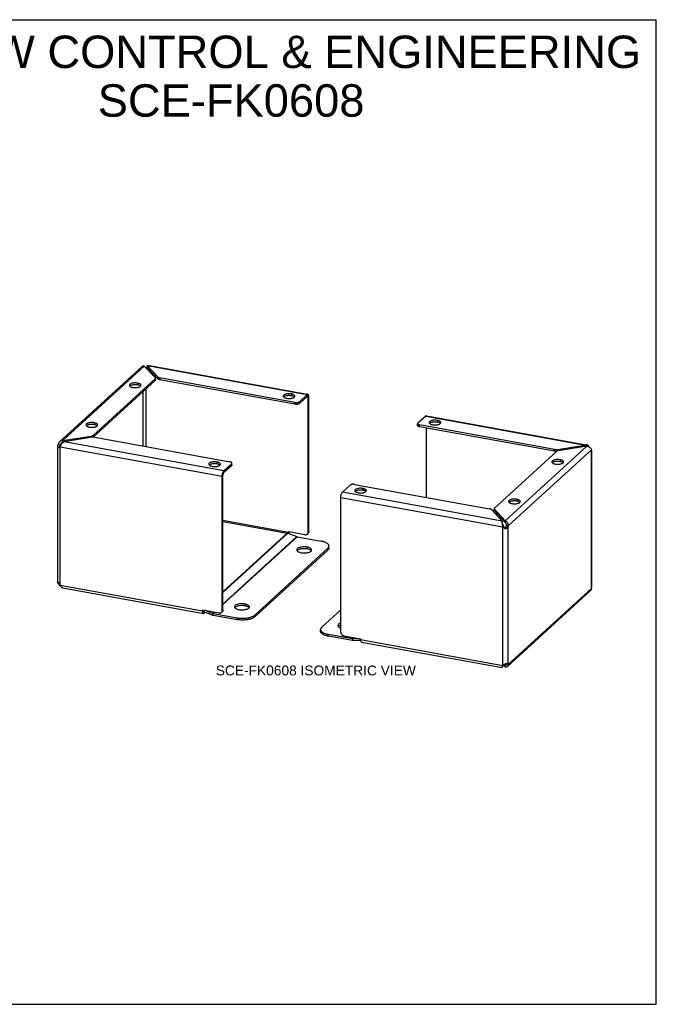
# Model space of a CAD drawing. Header units: inches. Extents: x 0 to 47.8, y 0 to 37.
# Tile 2 of 2: x 23.9 to 47.8, y 0 to 37. Entities that reach past the tile are written whole.
import ezdxf

# ---------------------------------------------------------------- set-up
doc = ezdxf.new("R2010")
doc.units = ezdxf.units.IN
doc.header["$LTSCALE"] = 2.630435
doc.header["$MEASUREMENT"] = 0
doc.layers.get('0').update_dxf_attribs({"linetype": 'CONTINUOUS'})
doc.layers.add('DIMENSIONS', color=7, linetype='CONTINUOUS')
doc.styles.get("Standard").update_dxf_attribs({"font": 'arial.ttf'})

msp = doc.modelspace()

# ---------------------------------------------------------------- linework, layer by layer
at = {"color": 7, "linetype": 'Continuous'}
for p, q in [((0, 36.957), (47.826, 36.957)), ((47.826, 0), (47.826, 36.957)), ((28.675, 23.893), (28.665, 23.88)), ((28.672, 23.889), (28.669, 23.886)), ((28.749, 23.859), (28.671, 23.873)), ((28.681, 23.901), (28.675, 23.893)), ((28.693, 23.926), (28.687, 23.914)), ((28.698, 23.937), (28.693, 23.926)), ((28.702, 23.948), (28.698, 23.937)), ((28.706, 23.973), (28.706, 23.904)), ((29.116, 23.47), (28.706, 23.904)), ((29.001, 23.414), (26.672, 21.286)), ((28.339, 23.315), (28.339, 23.246)), ((28.996, 23.409), (28.996, 23.478)), ((29.001, 23.414), (29.001, 23.482)), ((29.012, 23.434), (29.012, 23.482)), ((29.116, 23.47), (29.116, 23.539)), ((29.182, 23.442), (29.167, 23.445)), ((29.182, 23.442), (29.182, 23.51)), ((34.253, 22.523), (29.182, 23.442)), ((29.193, 23.44), (29.193, 23.508)), ((28.452, 23.199), (28.448, 23.203)), ((28.555, 20.952), (28.555, 23.006)), ((28.661, 20.933), (28.661, 23.103)), ((34.12, 22.908), (34.12, 22.84)), ((34.232, 22.793), (34.229, 22.796)), ((34.253, 22.523), (34.253, 22.592)), ((34.71, 22.817), (34.418, 22.549)), ((34.418, 22.549), (34.418, 22.618)), ((34.743, 22.773), (34.676, 22.786)), ((34.71, 22.885), (34.71, 22.817)), ((34.774, 22.801), (34.743, 22.773)), ((34.743, 17.719), (34.743, 22.773)), ((26.712, 21.829), (26.712, 21.76)), ((39.601, 21.916), (39.601, 21.847)), ((26.825, 21.713), (26.822, 21.717)), ((38.86, 21.722), (38.86, 21.791)), ((38.934, 21.676), (38.934, 21.744)), ((44.005, 20.757), (38.934, 21.676)), ((39.197, 19.025), (39.197, 21.628)), ((39.714, 21.8), (39.71, 21.804)), ((25.526, 21.091), (25.428, 21.001)), ((25.535, 21.161), (25.535, 21.092)), ((25.544, 21.094), (25.535, 21.092)), ((26.603, 21.275), (26.603, 21.328)), ((26.672, 21.286), (26.672, 21.354)), ((26.677, 21.29), (26.677, 21.359)), ((25.359, 21.013), (25.428, 21.001)), ((25.421, 20.945), (25.421, 20.949)), ((25.421, 20.931), (25.421, 20.945)), ((25.422, 20.923), (25.421, 20.931)), ((25.428, 20.926), (25.428, 21.001)), ((43.995, 20.759), (43.995, 20.828)), ((44.005, 20.757), (44.005, 20.826)), ((44.021, 20.755), (44.005, 20.757)), ((44.101, 20.768), (44.101, 20.825)), ((45.168, 20.991), (45.168, 20.939)), ((31.324, 20.354), (31.324, 20.285)), ((44.212, 20.441), (44.212, 20.372)), ((44.325, 20.325), (44.321, 20.328)), ((31.436, 20.238), (31.433, 20.242)), ((31.876, 20.227), (31.583, 19.959)), ((31.583, 20.028), (31.583, 19.959)), ((31.876, 20.227), (31.876, 20.295)), ((31.886, 20.248), (31.886, 20.295)), ((31.52, 19.829), (31.55, 19.857)), ((31.55, 14.802), (31.55, 19.857)), ((36.805, 19.361), (36.805, 19.293)), ((36.917, 19.245), (36.914, 19.249)), ((42.585, 18.954), (42.585, 18.886)), ((41.735, 18.535), (41.735, 18.586)), ((41.743, 18.517), (41.743, 18.586)), ((42.153, 18.083), (41.743, 18.517)), ((42.698, 18.839), (42.694, 18.842)), ((34.001, 17.71), (31.55, 18.154)), ((42.04, 18.134), (42.04, 18.104)), ((42.153, 18.152), (42.153, 18.083)), ((34.743, 17.719), (34.774, 17.747)), ((42.055, 17.921), (42.086, 17.949)), ((42.137, 17.881), (42.126, 17.893)), ((42.144, 17.872), (42.137, 17.881)), ((42.146, 17.87), (42.144, 17.872)), ((42.15, 17.865), (42.146, 17.87)), ((42.156, 17.884), (42.147, 17.869)), ((42.174, 17.84), (42.15, 17.865)), ((42.165, 17.899), (42.156, 17.884)), ((42.191, 17.965), (42.26, 17.953)), ((34.001, 17.71), (34, 17.698)), ((34.017, 17.736), (34.001, 17.721)), ((34.028, 17.735), (34.001, 17.71)), ((34.001, 17.71), (34.001, 17.721)), ((34.003, 17.73), (34.006, 17.733)), ((34.014, 17.736), (34.019, 17.736)), ((34.629, 17.626), (34.019, 17.736)), ((34.713, 17.648), (34.744, 17.675)), ((34.713, 17.648), (34.721, 17.656)), ((34.742, 17.701), (34.743, 17.719)), ((32.742, 14.541), (35.488, 17.049)), ((34.342, 17.034), (34.331, 17.022)), ((34.714, 17.16), (34.714, 17.092)), ((34.867, 17.022), (34.862, 17.028)), ((35.488, 17.049), (35.488, 17.118)), ((35.531, 17.132), (35.531, 17.2)), ((25.371, 15.813), (25.359, 15.815)), ((30.777, 14.776), (30.794, 14.792)), ((30.777, 14.765), (30.8, 14.786)), ((30.808, 14.789), (30.808, 14.782)), ((30.813, 14.759), (30.813, 14.788)), ((30.826, 14.744), (30.835, 14.784)), ((31.55, 14.802), (31.52, 14.775)), ((32.003, 14.897), (31.993, 14.885)), ((32.375, 15.024), (32.375, 14.955)), ((32.528, 14.885), (32.523, 14.892)), ((30.808, 14.782), (30.809, 14.772)), ((30.809, 14.772), (30.811, 14.763)), ((30.825, 14.738), (31.151, 14.609)), ((30.84, 14.681), (30.84, 14.732)), ((31.151, 14.609), (31.166, 14.674)), ((31.177, 14.602), (31.177, 14.67)), ((31.177, 14.602), (32.082, 14.438)), ((32.082, 14.438), (32.082, 14.507)), ((32.742, 14.541), (32.742, 14.61)), ((35.216, 14.003), (35.216, 14.071)), ((35.891, 14.194), (35.88, 14.181)), ((35.512, 13.817), (35.512, 13.885)), ((36.417, 13.653), (35.512, 13.817)), ((36.417, 13.653), (36.417, 13.721)), ((36.443, 13.651), (36.429, 13.721)), ((36.717, 13.66), (36.443, 13.651)), ((42.04, 12.653), (42.04, 12.664)), ((42.045, 12.678), (42.049, 12.688)), ((42.049, 12.688), (42.054, 12.7)), ((42.127, 12.766), (42.153, 12.739)), ((42.188, 12.771), (42.153, 12.739)), ((42.153, 12.67), (42.153, 12.739)), ((42.186, 12.777), (42.191, 12.767)), ((42.26, 12.755), (42.191, 12.767)), ((0, 0), (47.826, 0))]:
    msp.add_line(p, q, dxfattribs=at)
at = {"color": 3, "linetype": 'Continuous'}
for p, q in [((25.412, 21.117), (28.508, 23.945)), ((25.535, 21.161), (28.594, 23.955)), ((29.004, 23.521), (28.594, 23.955)), ((28.66, 23.885), (28.673, 23.892)), ((28.706, 23.973), (29.116, 23.539)), ((28.706, 23.973), (34.71, 22.885)), ((28.71, 23.986), (28.711, 23.988)), ((28.711, 23.988), (34.713, 22.901)), ((29.001, 23.482), (26.672, 21.354)), ((29.012, 23.503), (29.011, 23.508)), ((34.253, 22.592), (29.182, 23.51)), ((34.418, 22.618), (34.71, 22.885)), ((34.774, 17.747), (34.774, 22.801)), ((39.164, 22.079), (38.871, 21.811)), ((39.164, 22.079), (45.168, 20.991)), ((39.192, 22.09), (45.196, 21.002)), ((44.005, 20.826), (38.934, 21.744)), ((25.535, 21.161), (26.603, 21.328)), ((26.646, 21.282), (25.578, 21.115)), ((31.583, 20.028), (25.578, 21.115)), ((26.741, 21.281), (31.812, 20.363)), ((25.346, 15.832), (25.346, 20.886)), ((25.438, 15.732), (25.438, 20.93)), ((25.438, 20.93), (31.52, 19.829)), ((41.746, 18.625), (44.075, 20.752)), ((45.211, 20.946), (42.153, 18.152)), ((42.26, 17.953), (45.388, 20.81)), ((44.101, 20.825), (45.168, 20.991)), ((45.211, 20.946), (44.144, 20.779)), ((45.388, 15.612), (45.388, 20.81)), ((45.401, 15.68), (45.401, 20.794)), ((31.583, 20.028), (31.876, 20.295)), ((31.886, 20.316), (31.886, 20.319)), ((31.52, 14.775), (31.52, 19.829)), ((36.329, 19.489), (36.036, 19.221)), ((42.04, 18.134), (36.036, 19.221)), ((36.494, 19.515), (41.565, 18.596)), ((35.973, 13.968), (35.973, 19.022)), ((35.973, 19.022), (42.055, 17.921)), ((42.04, 18.134), (41.631, 18.568)), ((41.743, 18.586), (42.153, 18.152)), ((31.55, 18.127), (33.965, 17.689)), ((42.04, 18.134), (42.038, 18.122)), ((42.035, 18.088), (42.034, 18.068)), ((42.055, 12.723), (42.055, 17.921)), ((42.154, 17.851), (42.134, 17.863)), ((42.174, 17.84), (42.154, 17.851)), ((42.26, 12.755), (42.26, 17.953)), ((31.55, 15.483), (33.965, 17.689)), ((31.55, 15.452), (33.991, 17.682)), ((31.55, 15.025), (34.318, 17.553)), ((31.55, 15.011), (34.33, 17.55)), ((33.991, 17.682), (34.318, 17.553)), ((34.028, 17.691), (34.025, 17.669)), ((34.03, 17.714), (34.028, 17.691)), ((34.031, 17.734), (34.03, 17.714)), ((34.33, 17.55), (35.234, 17.386)), ((32.742, 14.61), (35.488, 17.118)), ((25.359, 15.815), (25.352, 15.821)), ((25.356, 15.846), (25.365, 15.826)), ((25.418, 15.723), (25.438, 15.709)), ((25.438, 15.732), (30.777, 14.765)), ((25.438, 15.709), (25.449, 15.703)), ((25.528, 15.627), (30.813, 14.67)), ((42.26, 12.755), (45.388, 15.612)), ((42.239, 12.681), (45.334, 15.508)), ((30.791, 14.792), (30.796, 14.791)), ((31.405, 14.681), (30.796, 14.791)), ((35.973, 14.806), (35.259, 14.154)), ((30.777, 14.765), (30.777, 14.776)), ((30.879, 14.716), (30.84, 14.681)), ((30.927, 14.768), (31.166, 14.674)), ((31.166, 14.674), (31.212, 14.716)), ((31.177, 14.67), (31.225, 14.714)), ((31.177, 14.67), (32.082, 14.507)), ((31.49, 14.703), (31.498, 14.711)), ((31.518, 14.757), (31.52, 14.775)), ((36.417, 13.721), (35.512, 13.885)), ((36.087, 13.833), (36.697, 13.723)), ((36.465, 13.765), (36.417, 13.721)), ((36.475, 13.763), (36.429, 13.721)), ((36.668, 13.728), (36.429, 13.721)), ((36.715, 13.69), (36.715, 13.701)), ((36.715, 13.69), (42.055, 12.723)), ((36.751, 13.595), (42.035, 12.638)), ((42.048, 12.703), (42.043, 12.685)), ((42.055, 12.723), (42.048, 12.703)), ((42.055, 12.723), (42.074, 12.733)), ((42.074, 12.733), (42.094, 12.745)), ((42.153, 12.67), (42.087, 12.74)), ((42.154, 12.785), (42.174, 12.801)), ((42.174, 12.801), (42.192, 12.791)), ((42.192, 12.791), (42.225, 12.774))]:
    msp.add_line(p, q, dxfattribs=at)
for points in [[(28.508, 23.945), (28.511, 23.948), (28.525, 23.956), (28.54, 23.961), (28.557, 23.962), (28.575, 23.961), (28.594, 23.955)], [(28.706, 23.973), (28.708, 23.981), (28.71, 23.986)], [(28.339, 23.315), (28.31, 23.319), (28.279, 23.322), (28.248, 23.323), (28.217, 23.322), (28.187, 23.319), (28.158, 23.314), (28.13, 23.308), (28.106, 23.3), (28.084, 23.291), (28.065, 23.281), (28.051, 23.27), (28.04, 23.258), (28.034, 23.246), (28.032, 23.234)], [(28.469, 23.234), (28.467, 23.247), (28.46, 23.26), (28.448, 23.271), (28.433, 23.283), (28.414, 23.293), (28.392, 23.302), (28.367, 23.309), (28.339, 23.315)], [(29.001, 23.482), (29.007, 23.488), (29.01, 23.495), (29.012, 23.501), (29.012, 23.503)], [(29.011, 23.508), (29.009, 23.515), (29.004, 23.521)], [(29.116, 23.539), (29.123, 23.532), (29.131, 23.527), (29.142, 23.522), (29.154, 23.517), (29.167, 23.513), (29.182, 23.51)], [(28.032, 23.234), (28.034, 23.22), (28.041, 23.208), (28.052, 23.196)], [(28.052, 23.196), (28.067, 23.185), (28.086, 23.175), (28.109, 23.166), (28.134, 23.158), (28.161, 23.152)], [(28.161, 23.152), (28.191, 23.148), (28.221, 23.146), (28.252, 23.145), (28.284, 23.146), (28.314, 23.149), (28.343, 23.153), (28.37, 23.159), (28.395, 23.167), (28.417, 23.176), (28.436, 23.186)], [(28.436, 23.186), (28.45, 23.198), (28.461, 23.209), (28.467, 23.222), (28.469, 23.234)], [(34.12, 22.908), (34.09, 22.913), (34.06, 22.915), (34.029, 22.916), (33.998, 22.915), (33.967, 22.912), (33.938, 22.908), (33.911, 22.901), (33.886, 22.894), (33.864, 22.885), (33.846, 22.874), (33.831, 22.863), (33.82, 22.851), (33.814, 22.839), (33.812, 22.827)], [(33.812, 22.827), (33.815, 22.813), (33.822, 22.801), (33.833, 22.789)], [(33.833, 22.789), (33.848, 22.778), (33.867, 22.768), (33.889, 22.759), (33.914, 22.752), (33.942, 22.746)], [(33.942, 22.746), (33.972, 22.741), (34.002, 22.739), (34.033, 22.738), (34.064, 22.739), (34.094, 22.742), (34.124, 22.746), (34.151, 22.753), (34.176, 22.76), (34.197, 22.769), (34.216, 22.78)], [(34.25, 22.827), (34.247, 22.84), (34.24, 22.853), (34.229, 22.865), (34.214, 22.876), (34.195, 22.886), (34.173, 22.895), (34.148, 22.902), (34.12, 22.908)], [(34.216, 22.78), (34.231, 22.791), (34.241, 22.803), (34.248, 22.815), (34.25, 22.827)], [(34.253, 22.592), (34.271, 22.589), (34.29, 22.588), (34.31, 22.588), (34.329, 22.589), (34.348, 22.591), (34.366, 22.594), (34.382, 22.599), (34.396, 22.604), (34.408, 22.611), (34.418, 22.618)], [(34.738, 22.896), (34.73, 22.896), (34.72, 22.893), (34.71, 22.885)], [(34.774, 22.801), (34.773, 22.823), (34.77, 22.842), (34.767, 22.859), (34.761, 22.874), (34.755, 22.885), (34.748, 22.892), (34.739, 22.896), (34.738, 22.896)], [(26.712, 21.829), (26.683, 21.833), (26.652, 21.836), (26.621, 21.836), (26.59, 21.835), (26.56, 21.833), (26.531, 21.828), (26.503, 21.822), (26.479, 21.814), (26.457, 21.805), (26.438, 21.795), (26.424, 21.784), (26.413, 21.772), (26.407, 21.759), (26.405, 21.747)], [(26.842, 21.747), (26.84, 21.761), (26.833, 21.773), (26.822, 21.785), (26.806, 21.796), (26.787, 21.806), (26.765, 21.815), (26.74, 21.823), (26.712, 21.829)], [(38.871, 21.811), (38.865, 21.804), (38.861, 21.796), (38.86, 21.791)], [(39.192, 22.09), (39.183, 22.09), (39.174, 22.086), (39.164, 22.079)], [(39.601, 21.916), (39.571, 21.92), (39.541, 21.923), (39.51, 21.923), (39.479, 21.922), (39.449, 21.919), (39.419, 21.915), (39.392, 21.909), (39.367, 21.901), (39.345, 21.892), (39.327, 21.882), (39.312, 21.871), (39.302, 21.859), (39.295, 21.846), (39.293, 21.834)], [(39.293, 21.834), (39.296, 21.821), (39.303, 21.808), (39.314, 21.797)], [(39.731, 21.834), (39.728, 21.848), (39.721, 21.86), (39.71, 21.872), (39.695, 21.883), (39.676, 21.893), (39.654, 21.902), (39.629, 21.91), (39.601, 21.916)], [(39.697, 21.787), (39.712, 21.798), (39.723, 21.81), (39.729, 21.823), (39.731, 21.834)], [(26.405, 21.747), (26.407, 21.734), (26.414, 21.722), (26.425, 21.71)], [(26.425, 21.71), (26.441, 21.699), (26.459, 21.689), (26.482, 21.68), (26.507, 21.672), (26.534, 21.666)], [(26.534, 21.666), (26.564, 21.662), (26.594, 21.659), (26.626, 21.658), (26.657, 21.659), (26.687, 21.662), (26.716, 21.667), (26.743, 21.673), (26.768, 21.681), (26.79, 21.69), (26.809, 21.7)], [(26.809, 21.7), (26.823, 21.711), (26.834, 21.723), (26.84, 21.736), (26.842, 21.747)], [(38.86, 21.791), (38.861, 21.788), (38.863, 21.78), (38.869, 21.772), (38.877, 21.765), (38.888, 21.759), (38.902, 21.753), (38.917, 21.748), (38.934, 21.744)], [(39.314, 21.797), (39.329, 21.786), (39.348, 21.775), (39.37, 21.767), (39.395, 21.759), (39.423, 21.753)], [(39.423, 21.753), (39.453, 21.749), (39.483, 21.746), (39.514, 21.745), (39.545, 21.746), (39.576, 21.749), (39.605, 21.754), (39.632, 21.76), (39.657, 21.768), (39.679, 21.777), (39.697, 21.787)], [(25.412, 21.117), (25.4, 21.104), (25.385, 21.084), (25.373, 21.062), (25.364, 21.038), (25.359, 21.013)], [(25.535, 21.161), (25.51, 21.16), (25.485, 21.156), (25.461, 21.148), (25.438, 21.136), (25.418, 21.122), (25.412, 21.117)], [(25.456, 20.974), (25.468, 20.996), (25.481, 21.019), (25.495, 21.04), (25.51, 21.06), (25.526, 21.078), (25.543, 21.093), (25.561, 21.106), (25.578, 21.115)], [(26.603, 21.328), (26.618, 21.33), (26.631, 21.334), (26.644, 21.338), (26.655, 21.343), (26.664, 21.348), (26.672, 21.354)], [(26.741, 21.281), (26.726, 21.283), (26.71, 21.285), (26.694, 21.285), (26.677, 21.285), (26.661, 21.284), (26.646, 21.282)], [(25.346, 20.945), (25.346, 20.95), (25.348, 20.971), (25.352, 20.992), (25.359, 21.013)], [(25.356, 20.886), (25.35, 20.907), (25.347, 20.928), (25.346, 20.945)], [(25.388, 20.905), (25.375, 20.898), (25.365, 20.892), (25.356, 20.886)], [(25.438, 20.93), (25.42, 20.921), (25.388, 20.905)], [(25.438, 20.93), (25.446, 20.952), (25.456, 20.974)], [(44.005, 20.826), (44.021, 20.824), (44.037, 20.822), (44.053, 20.822), (44.069, 20.822), (44.085, 20.823), (44.101, 20.825)], [(44.144, 20.779), (44.129, 20.776), (44.115, 20.773), (44.103, 20.769), (44.092, 20.764), (44.082, 20.758), (44.075, 20.752)], [(45.218, 20.998), (45.203, 21), (45.186, 20.997), (45.168, 20.991)], [(45.211, 20.946), (45.237, 20.943), (45.262, 20.937), (45.286, 20.928), (45.308, 20.916), (45.329, 20.902), (45.347, 20.886), (45.362, 20.868), (45.374, 20.849), (45.382, 20.829), (45.388, 20.81)], [(45.298, 20.922), (45.29, 20.937), (45.279, 20.956), (45.266, 20.971), (45.252, 20.984), (45.236, 20.993), (45.22, 20.998), (45.218, 20.998)], [(45.401, 20.794), (45.401, 20.795), (45.399, 20.8), (45.395, 20.805), (45.388, 20.81)], [(31.324, 20.354), (31.294, 20.358), (31.264, 20.361), (31.232, 20.361), (31.201, 20.36), (31.171, 20.357), (31.142, 20.353), (31.115, 20.347), (31.09, 20.339), (31.068, 20.33), (31.049, 20.32), (31.035, 20.309), (31.024, 20.297), (31.018, 20.284), (31.016, 20.272)], [(31.453, 20.272), (31.451, 20.286), (31.444, 20.298), (31.433, 20.31), (31.417, 20.321), (31.398, 20.331), (31.376, 20.34), (31.351, 20.348), (31.324, 20.354)], [(31.886, 20.319), (31.884, 20.327), (31.878, 20.334), (31.87, 20.342), (31.858, 20.348), (31.845, 20.354), (31.83, 20.359), (31.812, 20.363)], [(44.212, 20.441), (44.183, 20.445), (44.152, 20.447), (44.121, 20.448), (44.09, 20.447), (44.06, 20.444), (44.03, 20.44), (44.003, 20.434), (43.978, 20.426), (43.957, 20.417), (43.938, 20.407), (43.923, 20.395), (43.913, 20.384), (43.906, 20.371), (43.904, 20.359)], [(43.904, 20.359), (43.907, 20.346), (43.914, 20.333), (43.925, 20.322)], [(44.342, 20.359), (44.339, 20.373), (44.333, 20.385), (44.321, 20.397), (44.306, 20.408), (44.287, 20.418), (44.265, 20.427), (44.24, 20.435), (44.212, 20.441)], [(44.308, 20.312), (44.323, 20.323), (44.334, 20.335), (44.34, 20.347), (44.342, 20.359)], [(31.016, 20.272), (31.018, 20.259), (31.025, 20.247), (31.036, 20.235)], [(31.036, 20.235), (31.052, 20.224), (31.071, 20.213), (31.093, 20.205), (31.118, 20.197), (31.146, 20.191)], [(31.146, 20.191), (31.175, 20.187), (31.205, 20.184), (31.237, 20.183), (31.268, 20.184), (31.298, 20.187), (31.327, 20.192), (31.355, 20.198), (31.379, 20.206), (31.401, 20.215), (31.42, 20.225)], [(31.42, 20.225), (31.434, 20.236), (31.445, 20.248), (31.451, 20.261), (31.453, 20.272)], [(31.523, 19.875), (31.526, 19.899), (31.532, 19.923), (31.538, 19.946), (31.546, 19.967), (31.554, 19.986)], [(31.554, 19.986), (31.563, 20.003), (31.573, 20.017), (31.583, 20.028)], [(31.876, 20.295), (31.882, 20.303), (31.886, 20.311), (31.886, 20.316)], [(43.925, 20.322), (43.94, 20.31), (43.959, 20.3), (43.982, 20.291), (44.006, 20.284), (44.034, 20.278)], [(44.034, 20.278), (44.064, 20.274), (44.094, 20.271), (44.125, 20.27), (44.156, 20.271), (44.187, 20.274), (44.216, 20.279), (44.243, 20.285), (44.268, 20.293), (44.29, 20.302), (44.308, 20.312)], [(31.52, 19.829), (31.52, 19.852), (31.523, 19.875)], [(35.973, 19.022), (35.974, 19.045), (35.976, 19.069), (35.98, 19.093), (35.985, 19.116), (35.992, 19.139), (35.999, 19.161), (36.008, 19.18), (36.017, 19.197), (36.026, 19.21), (36.036, 19.221)], [(36.494, 19.515), (36.475, 19.517), (36.456, 19.519), (36.437, 19.519), (36.417, 19.518), (36.398, 19.516), (36.381, 19.512), (36.365, 19.508), (36.35, 19.502), (36.339, 19.496), (36.329, 19.489)], [(36.805, 19.361), (36.775, 19.365), (36.745, 19.368), (36.714, 19.369), (36.683, 19.368), (36.652, 19.365), (36.623, 19.36), (36.596, 19.354), (36.571, 19.346), (36.549, 19.337), (36.531, 19.327), (36.516, 19.316), (36.505, 19.304), (36.499, 19.292), (36.497, 19.28)], [(36.497, 19.28), (36.5, 19.266), (36.507, 19.254), (36.518, 19.242)], [(36.518, 19.242), (36.533, 19.231), (36.552, 19.221), (36.574, 19.212), (36.599, 19.205), (36.627, 19.198)], [(36.627, 19.198), (36.656, 19.194), (36.687, 19.192), (36.718, 19.191), (36.749, 19.192), (36.779, 19.195), (36.809, 19.199), (36.836, 19.205), (36.861, 19.213), (36.882, 19.222), (36.901, 19.232)], [(36.935, 19.28), (36.932, 19.293), (36.925, 19.306), (36.914, 19.317), (36.899, 19.329), (36.88, 19.339), (36.857, 19.348), (36.833, 19.355), (36.805, 19.361)], [(36.901, 19.232), (36.916, 19.244), (36.926, 19.256), (36.933, 19.268), (36.935, 19.28)], [(42.585, 18.954), (42.556, 18.959), (42.525, 18.961), (42.494, 18.962), (42.463, 18.961), (42.433, 18.958), (42.404, 18.954), (42.376, 18.947), (42.351, 18.94), (42.33, 18.931), (42.311, 18.92), (42.296, 18.909), (42.286, 18.897), (42.279, 18.885), (42.278, 18.873)], [(42.278, 18.873), (42.28, 18.86), (42.287, 18.847), (42.298, 18.835)], [(42.715, 18.873), (42.712, 18.886), (42.706, 18.899), (42.694, 18.911), (42.679, 18.922), (42.66, 18.932), (42.638, 18.941), (42.613, 18.948), (42.585, 18.954)], [(42.681, 18.826), (42.696, 18.837), (42.707, 18.849), (42.713, 18.861), (42.715, 18.873)], [(41.631, 18.568), (41.624, 18.574), (41.615, 18.58), (41.605, 18.585), (41.593, 18.59), (41.579, 18.593), (41.565, 18.596)], [(41.736, 18.612), (41.735, 18.605), (41.735, 18.604)], [(41.735, 18.604), (41.735, 18.599), (41.738, 18.592), (41.743, 18.586)], [(41.746, 18.625), (41.74, 18.618), (41.736, 18.612)], [(42.298, 18.835), (42.313, 18.824), (42.332, 18.814), (42.355, 18.805), (42.38, 18.798), (42.407, 18.792)], [(42.407, 18.792), (42.437, 18.787), (42.467, 18.785), (42.498, 18.784), (42.529, 18.785), (42.56, 18.788), (42.589, 18.792), (42.616, 18.799), (42.641, 18.806), (42.663, 18.815), (42.681, 18.826)], [(42.038, 18.122), (42.036, 18.107), (42.035, 18.088)], [(42.26, 17.953), (42.261, 17.978), (42.26, 18.004), (42.255, 18.029), (42.247, 18.054), (42.236, 18.076), (42.222, 18.097), (42.207, 18.115), (42.19, 18.13), (42.171, 18.143), (42.153, 18.152)], [(34.774, 17.747), (34.772, 17.729), (34.768, 17.713), (34.761, 17.698)], [(42.034, 18.068), (42.035, 18.045), (42.036, 18.021)], [(42.036, 18.021), (42.039, 17.996), (42.043, 17.97), (42.048, 17.945), (42.055, 17.921)], [(42.134, 17.863), (42.114, 17.876), (42.094, 17.89), (42.074, 17.905), (42.055, 17.921)], [(42.26, 17.953), (42.25, 17.932), (42.239, 17.912), (42.225, 17.893), (42.209, 17.875), (42.192, 17.857), (42.174, 17.84)], [(33.965, 17.689), (33.97, 17.689), (33.974, 17.687), (33.978, 17.686), (33.983, 17.685), (33.987, 17.684), (33.991, 17.682)], [(34.318, 17.553), (34.32, 17.553), (34.322, 17.552), (34.324, 17.551), (34.326, 17.551), (34.328, 17.55), (34.33, 17.55)], [(34.761, 17.698), (34.752, 17.684), (34.744, 17.676)], [(35.531, 17.2), (35.531, 17.202), (35.529, 17.217), (35.525, 17.231), (35.518, 17.246), (35.509, 17.26), (35.498, 17.273), (35.484, 17.287), (35.467, 17.3), (35.449, 17.312), (35.428, 17.324), (35.406, 17.335), (35.381, 17.346), (35.355, 17.355), (35.327, 17.364), (35.297, 17.373), (35.266, 17.38), (35.234, 17.386)], [(34.714, 17.16), (34.679, 17.166), (34.643, 17.169), (34.606, 17.17), (34.57, 17.17), (34.533, 17.167), (34.498, 17.163), (34.465, 17.157), (34.434, 17.149), (34.406, 17.139), (34.381, 17.128), (34.359, 17.116), (34.342, 17.103), (34.329, 17.088), (34.321, 17.074), (34.318, 17.059), (34.318, 17.056)], [(34.318, 17.056), (34.319, 17.044), (34.326, 17.029), (34.337, 17.015), (34.352, 17.001), (34.372, 16.989), (34.395, 16.977), (34.422, 16.967), (34.452, 16.959), (34.485, 16.951)], [(34.485, 16.951), (34.52, 16.946), (34.555, 16.943), (34.592, 16.942), (34.629, 16.942), (34.665, 16.945), (34.7, 16.949), (34.733, 16.955), (34.764, 16.963), (34.793, 16.973), (34.818, 16.984), (34.839, 16.996), (34.856, 17.009), (34.869, 17.023), (34.877, 17.038), (34.88, 17.053), (34.88, 17.056)], [(34.88, 17.056), (34.879, 17.068), (34.873, 17.083), (34.862, 17.097), (34.846, 17.111), (34.827, 17.123), (34.803, 17.135), (34.776, 17.145), (34.746, 17.153), (34.714, 17.16)], [(35.488, 17.118), (35.501, 17.131), (35.512, 17.145)], [(35.512, 17.145), (35.52, 17.159), (35.526, 17.173), (35.53, 17.188), (35.531, 17.2)], [(25.346, 15.832), (25.347, 15.836), (25.35, 15.841), (25.356, 15.846)], [(25.352, 15.821), (25.348, 15.826), (25.346, 15.831), (25.346, 15.832)], [(25.359, 15.815), (25.364, 15.796), (25.373, 15.777), (25.385, 15.758), (25.4, 15.74), (25.418, 15.723)], [(25.365, 15.826), (25.375, 15.805), (25.388, 15.786), (25.403, 15.767), (25.42, 15.749), (25.438, 15.732)], [(25.528, 15.627), (25.526, 15.627), (25.51, 15.633), (25.495, 15.642), (25.481, 15.654), (25.468, 15.67), (25.456, 15.688), (25.446, 15.709), (25.438, 15.732)], [(45.388, 15.612), (45.382, 15.587), (45.374, 15.563), (45.362, 15.541), (45.347, 15.521), (45.334, 15.508)], [(45.388, 15.612), (45.395, 15.633), (45.399, 15.654), (45.401, 15.676), (45.401, 15.68)], [(30.777, 14.776), (30.778, 14.781), (30.78, 14.785), (30.782, 14.788)], [(30.782, 14.788), (30.783, 14.788), (30.786, 14.791), (30.791, 14.792)], [(32.375, 15.024), (32.34, 15.029), (32.304, 15.032), (32.268, 15.034), (32.231, 15.033), (32.195, 15.031), (32.16, 15.026), (32.126, 15.02), (32.095, 15.012), (32.067, 15.002), (32.042, 14.991), (32.021, 14.979), (32.003, 14.966), (31.991, 14.952), (31.983, 14.937), (31.979, 14.922), (31.979, 14.919)], [(31.979, 14.919), (31.981, 14.907), (31.987, 14.893), (31.998, 14.878), (32.013, 14.865), (32.033, 14.852), (32.056, 14.841), (32.083, 14.831), (32.113, 14.822), (32.146, 14.815)], [(32.146, 14.815), (32.181, 14.81), (32.216, 14.806), (32.253, 14.805), (32.29, 14.806), (32.326, 14.808), (32.361, 14.813), (32.395, 14.819), (32.426, 14.827), (32.454, 14.836), (32.479, 14.847), (32.5, 14.86), (32.517, 14.873), (32.53, 14.887), (32.538, 14.902), (32.541, 14.916), (32.542, 14.919)], [(32.542, 14.919), (32.54, 14.931), (32.534, 14.946), (32.523, 14.96), (32.508, 14.974), (32.488, 14.987), (32.464, 14.998), (32.437, 15.008), (32.408, 15.017), (32.375, 15.024)], [(30.777, 14.765), (30.778, 14.743), (30.78, 14.724), (30.784, 14.707), (30.789, 14.693), (30.796, 14.682), (30.803, 14.674), (30.812, 14.67), (30.813, 14.67)], [(30.813, 14.67), (30.821, 14.67), (30.83, 14.674), (30.84, 14.681)], [(31.166, 14.674), (31.167, 14.673), (31.169, 14.672), (31.171, 14.672), (31.173, 14.671), (31.175, 14.671), (31.177, 14.67)], [(31.405, 14.681), (31.423, 14.679), (31.441, 14.68), (31.457, 14.684), (31.473, 14.691), (31.486, 14.7), (31.49, 14.703)], [(31.498, 14.711), (31.507, 14.725), (31.514, 14.74), (31.518, 14.757)], [(32.082, 14.507), (32.115, 14.501), (32.149, 14.497), (32.184, 14.493), (32.219, 14.491), (32.254, 14.489), (32.29, 14.489), (32.326, 14.49), (32.361, 14.491), (32.396, 14.494), (32.431, 14.498), (32.465, 14.502), (32.497, 14.508), (32.529, 14.515), (32.56, 14.522), (32.589, 14.531), (32.616, 14.54), (32.642, 14.55), (32.666, 14.561), (32.689, 14.572), (32.709, 14.584), (32.726, 14.597), (32.742, 14.61)], [(35.259, 14.154), (35.246, 14.14), (35.235, 14.127), (35.226, 14.112), (35.22, 14.098), (35.217, 14.084), (35.216, 14.071)], [(35.216, 14.071), (35.216, 14.069), (35.217, 14.055), (35.222, 14.04), (35.228, 14.026), (35.237, 14.012)], [(35.973, 14.305), (35.954, 14.298), (35.929, 14.288), (35.908, 14.275), (35.891, 14.262), (35.878, 14.248), (35.87, 14.233), (35.866, 14.219), (35.866, 14.215)], [(35.866, 14.215), (35.868, 14.204), (35.874, 14.189), (35.885, 14.175), (35.9, 14.161), (35.92, 14.148), (35.944, 14.137), (35.971, 14.127), (35.973, 14.126)], [(35.237, 14.012), (35.249, 13.998), (35.263, 13.985), (35.279, 13.972), (35.298, 13.959), (35.318, 13.948), (35.341, 13.936), (35.366, 13.926), (35.392, 13.916), (35.42, 13.907), (35.449, 13.899), (35.48, 13.892), (35.512, 13.885)], [(35.973, 13.968), (35.975, 13.95), (35.979, 13.932), (35.986, 13.914), (35.995, 13.897), (36.007, 13.881), (36.02, 13.867), (36.036, 13.855), (36.052, 13.845), (36.069, 13.838), (36.087, 13.833)], [(36.429, 13.721), (36.427, 13.721), (36.425, 13.721), (36.423, 13.721), (36.421, 13.721), (36.419, 13.721), (36.417, 13.721)], [(36.697, 13.723), (36.702, 13.721), (36.706, 13.719), (36.71, 13.715), (36.713, 13.711), (36.715, 13.706), (36.715, 13.701)], [(36.715, 13.69), (36.716, 13.668), (36.718, 13.649), (36.722, 13.632), (36.727, 13.618), (36.734, 13.607), (36.741, 13.599), (36.75, 13.595), (36.751, 13.595)], [(42.043, 12.685), (42.039, 12.669), (42.036, 12.656), (42.035, 12.647), (42.034, 12.64), (42.035, 12.638), (42.035, 12.638)], [(42.035, 12.638), (42.036, 12.639), (42.038, 12.644), (42.04, 12.653)], [(42.094, 12.745), (42.114, 12.757), (42.134, 12.77), (42.154, 12.785)], [(42.153, 12.67), (42.171, 12.665), (42.19, 12.663), (42.207, 12.665), (42.222, 12.67), (42.236, 12.678), (42.239, 12.681)], [(42.225, 12.774), (42.239, 12.767), (42.25, 12.761), (42.26, 12.755)], [(42.239, 12.681), (42.247, 12.689), (42.255, 12.703), (42.26, 12.719), (42.261, 12.736), (42.26, 12.755)]]:
    msp.add_lwpolyline(points, dxfattribs=at)
at = {"color": 7, "linetype": 'Continuous'}
for points in [[(28.698, 23.914), (28.698, 23.914), (28.694, 23.913), (28.69, 23.911), (28.686, 23.906), (28.681, 23.901)], [(28.706, 23.904), (28.704, 23.909), (28.701, 23.913), (28.698, 23.914)], [(28.706, 23.961), (28.705, 23.956), (28.702, 23.948)], [(29.012, 23.434), (29.012, 23.433), (29.01, 23.426), (29.007, 23.42), (29.001, 23.414)], [(29.167, 23.445), (29.154, 23.449), (29.142, 23.453), (29.131, 23.458), (29.123, 23.464), (29.116, 23.47)], [(28.065, 23.213), (28.051, 23.201), (28.049, 23.2)], [(28.339, 23.246), (28.31, 23.251), (28.279, 23.253), (28.248, 23.254), (28.217, 23.253), (28.187, 23.25), (28.158, 23.246), (28.13, 23.24), (28.106, 23.232), (28.084, 23.223), (28.065, 23.213)], [(28.448, 23.203), (28.433, 23.214), (28.414, 23.224), (28.392, 23.233), (28.367, 23.24), (28.339, 23.246)], [(33.846, 22.806), (33.831, 22.795), (33.829, 22.793)], [(34.12, 22.84), (34.09, 22.844), (34.06, 22.847), (34.029, 22.847), (33.998, 22.846), (33.967, 22.844), (33.938, 22.839), (33.911, 22.833), (33.886, 22.825), (33.864, 22.816), (33.846, 22.806)], [(34.229, 22.796), (34.214, 22.807), (34.195, 22.817), (34.173, 22.826), (34.148, 22.834), (34.12, 22.84)], [(34.418, 22.549), (34.408, 22.542), (34.396, 22.536), (34.382, 22.53), (34.366, 22.526), (34.348, 22.522), (34.329, 22.52), (34.31, 22.519), (34.29, 22.519), (34.271, 22.521), (34.253, 22.523)], [(34.725, 22.822), (34.721, 22.822), (34.716, 22.821), (34.71, 22.817)], [(34.743, 22.773), (34.743, 22.785), (34.741, 22.795), (34.739, 22.803), (34.737, 22.811), (34.733, 22.816), (34.73, 22.82), (34.725, 22.822), (34.725, 22.822)], [(39.327, 21.813), (39.312, 21.802), (39.311, 21.8)], [(39.601, 21.847), (39.571, 21.851), (39.541, 21.854), (39.51, 21.855), (39.479, 21.854), (39.449, 21.851), (39.419, 21.846), (39.392, 21.84), (39.367, 21.833), (39.345, 21.823), (39.327, 21.813)], [(39.71, 21.804), (39.695, 21.815), (39.676, 21.825), (39.654, 21.834), (39.629, 21.841), (39.601, 21.847)], [(26.438, 21.726), (26.424, 21.715), (26.422, 21.713)], [(26.712, 21.76), (26.683, 21.765), (26.652, 21.767), (26.621, 21.768), (26.59, 21.767), (26.56, 21.764), (26.531, 21.759), (26.503, 21.753), (26.479, 21.746), (26.457, 21.737), (26.438, 21.726)], [(26.822, 21.717), (26.806, 21.728), (26.787, 21.738), (26.765, 21.747), (26.74, 21.754), (26.712, 21.76)], [(38.934, 21.676), (38.917, 21.68), (38.902, 21.684), (38.888, 21.69), (38.877, 21.697), (38.869, 21.704), (38.863, 21.712), (38.861, 21.719), (38.86, 21.722)], [(25.535, 21.092), (25.52, 21.09), (25.506, 21.087), (25.492, 21.081), (25.479, 21.074), (25.466, 21.065), (25.463, 21.062)], [(25.421, 20.949), (25.422, 20.966), (25.424, 20.984), (25.428, 21.001)], [(25.463, 21.062), (25.455, 21.054), (25.446, 21.042), (25.438, 21.029), (25.432, 21.015), (25.428, 21.001)], [(44.053, 20.753), (44.037, 20.754), (44.021, 20.755)], [(44.076, 20.754), (44.069, 20.753), (44.053, 20.753)], [(43.938, 20.338), (43.923, 20.327), (43.922, 20.325)], [(44.212, 20.372), (44.183, 20.376), (44.152, 20.379), (44.121, 20.38), (44.09, 20.379), (44.06, 20.376), (44.03, 20.371), (44.003, 20.365), (43.978, 20.357), (43.957, 20.348), (43.938, 20.338)], [(44.321, 20.328), (44.306, 20.34), (44.287, 20.35), (44.265, 20.359), (44.24, 20.366), (44.212, 20.372)], [(31.049, 20.251), (31.035, 20.24), (31.033, 20.238)], [(31.324, 20.285), (31.294, 20.289), (31.264, 20.292), (31.232, 20.293), (31.201, 20.292), (31.171, 20.289), (31.142, 20.284), (31.115, 20.278), (31.09, 20.271), (31.068, 20.261), (31.049, 20.251)], [(31.433, 20.242), (31.417, 20.253), (31.398, 20.263), (31.376, 20.272), (31.351, 20.279), (31.324, 20.285)], [(31.55, 19.857), (31.551, 19.869), (31.552, 19.881), (31.554, 19.893), (31.556, 19.905), (31.56, 19.917), (31.564, 19.928), (31.568, 19.938), (31.573, 19.947), (31.578, 19.954), (31.583, 19.959)], [(31.886, 20.248), (31.886, 20.242), (31.882, 20.235), (31.876, 20.227)], [(36.531, 19.259), (36.516, 19.247), (36.514, 19.246)], [(36.805, 19.293), (36.775, 19.297), (36.745, 19.299), (36.714, 19.3), (36.683, 19.299), (36.652, 19.296), (36.623, 19.292), (36.596, 19.286), (36.571, 19.278), (36.549, 19.269), (36.531, 19.259)], [(36.914, 19.249), (36.899, 19.26), (36.88, 19.27), (36.857, 19.279), (36.833, 19.286), (36.805, 19.293)], [(42.311, 18.852), (42.296, 18.841), (42.295, 18.839)], [(42.585, 18.886), (42.556, 18.89), (42.525, 18.893), (42.494, 18.893), (42.463, 18.892), (42.433, 18.89), (42.404, 18.885), (42.376, 18.879), (42.351, 18.871), (42.33, 18.862), (42.311, 18.852)], [(42.694, 18.842), (42.679, 18.853), (42.66, 18.863), (42.638, 18.872), (42.613, 18.88), (42.585, 18.886)], [(41.743, 18.517), (41.738, 18.524), (41.735, 18.53), (41.735, 18.535)], [(42.049, 18.039), (42.046, 18.051), (42.044, 18.063), (42.042, 18.075), (42.041, 18.086), (42.041, 18.097), (42.04, 18.104)], [(42.049, 18.039), (42.052, 18.029), (42.056, 18.016), (42.061, 18.003), (42.066, 17.989), (42.072, 17.976), (42.078, 17.962), (42.086, 17.949)], [(42.126, 17.893), (42.116, 17.906), (42.106, 17.92), (42.095, 17.934), (42.086, 17.949)], [(42.191, 17.965), (42.194, 17.98), (42.195, 17.995), (42.194, 18.009), (42.191, 18.023), (42.187, 18.037), (42.182, 18.049), (42.176, 18.06), (42.168, 18.069), (42.161, 18.077), (42.153, 18.083)], [(42.191, 17.965), (42.186, 17.948), (42.18, 17.932), (42.173, 17.915), (42.165, 17.899)], [(34, 17.698), (33.999, 17.686), (33.998, 17.679)], [(34.001, 17.721), (34.001, 17.726), (34.003, 17.73)], [(34.006, 17.733), (34.006, 17.733), (34.01, 17.735), (34.014, 17.736)], [(34.629, 17.626), (34.647, 17.624), (34.664, 17.625), (34.681, 17.629), (34.696, 17.635), (34.71, 17.645), (34.713, 17.648)], [(34.721, 17.656), (34.731, 17.67), (34.737, 17.685), (34.742, 17.701)], [(34.714, 17.092), (34.679, 17.097), (34.643, 17.1), (34.606, 17.102), (34.57, 17.101), (34.533, 17.099), (34.498, 17.094), (34.465, 17.088), (34.434, 17.08), (34.406, 17.07), (34.381, 17.059), (34.359, 17.047), (34.342, 17.034)], [(34.862, 17.028), (34.846, 17.042), (34.827, 17.055), (34.803, 17.066), (34.776, 17.076), (34.746, 17.085), (34.714, 17.092)], [(35.531, 17.132), (35.53, 17.119), (35.526, 17.105), (35.52, 17.091), (35.512, 17.076), (35.501, 17.063), (35.488, 17.049)], [(31.55, 14.802), (31.549, 14.785), (31.545, 14.768), (31.538, 14.753)], [(32.375, 14.955), (32.34, 14.961), (32.304, 14.964), (32.268, 14.965), (32.231, 14.965), (32.195, 14.962), (32.16, 14.958), (32.126, 14.951), (32.095, 14.943), (32.067, 14.934), (32.042, 14.923), (32.021, 14.911), (32.003, 14.897)], [(32.523, 14.892), (32.508, 14.906), (32.488, 14.918), (32.464, 14.93), (32.437, 14.94), (32.408, 14.948), (32.375, 14.955)], [(30.811, 14.763), (30.814, 14.756), (30.817, 14.75), (30.821, 14.746), (30.826, 14.744), (30.826, 14.744)], [(31.151, 14.609), (31.156, 14.608), (31.16, 14.606), (31.164, 14.605), (31.169, 14.604), (31.173, 14.603), (31.177, 14.602)], [(31.538, 14.753), (31.528, 14.739), (31.52, 14.731)], [(32.742, 14.541), (32.726, 14.528), (32.709, 14.515), (32.689, 14.503), (32.666, 14.492), (32.642, 14.481), (32.616, 14.471), (32.589, 14.462), (32.56, 14.454), (32.529, 14.446), (32.497, 14.44), (32.465, 14.434), (32.431, 14.429), (32.396, 14.425), (32.361, 14.423), (32.326, 14.421), (32.29, 14.42), (32.254, 14.421), (32.219, 14.422), (32.184, 14.425), (32.149, 14.428), (32.115, 14.433), (32.082, 14.438)], [(35.973, 14.236), (35.954, 14.23), (35.929, 14.219), (35.908, 14.207), (35.891, 14.194)], [(35.512, 13.817), (35.48, 13.823), (35.449, 13.83), (35.42, 13.839), (35.392, 13.848), (35.366, 13.857), (35.341, 13.868), (35.318, 13.879), (35.298, 13.891), (35.279, 13.903), (35.263, 13.916), (35.249, 13.93), (35.237, 13.943), (35.228, 13.957), (35.222, 13.972), (35.217, 13.986), (35.216, 14.001), (35.216, 14.003)], [(36.443, 13.651), (36.439, 13.651), (36.435, 13.651), (36.43, 13.651), (36.426, 13.652), (36.421, 13.652), (36.417, 13.653)], [(42.04, 12.663), (42.042, 12.669), (42.045, 12.678)], [(42.054, 12.7), (42.06, 12.712), (42.067, 12.724)], [(42.153, 12.739), (42.161, 12.735), (42.168, 12.732), (42.176, 12.731), (42.182, 12.732), (42.187, 12.735), (42.188, 12.736)], [(42.171, 12.799), (42.173, 12.796), (42.18, 12.786), (42.186, 12.777)], [(42.188, 12.736), (42.191, 12.739), (42.194, 12.745), (42.195, 12.752)], [(42.195, 12.752), (42.194, 12.759), (42.191, 12.767)]]:
    msp.add_lwpolyline(points, dxfattribs=at)

# ---------------------------------------------------------------- texts
at = {"layer": 'DIMENSIONS', "color": 2, "linetype": 'Continuous', "attachment_point": 2, "line_spacing_factor": 0.9}
for s, insert, char_height, width in [('SAGINAW CONTROL & ENGINEERING\\PSCE-FK0608', (31.854, 36.359), 1.21739, 30.74705), ('SCE-FK0608 ISOMETRIC VIEW', (35.036, 12.715), 0.36957, 7.50121)]:
    msp.add_mtext(s, dxfattribs=dict(at, insert=insert, char_height=char_height, width=width))

doc.saveas('drawing.dxf')
